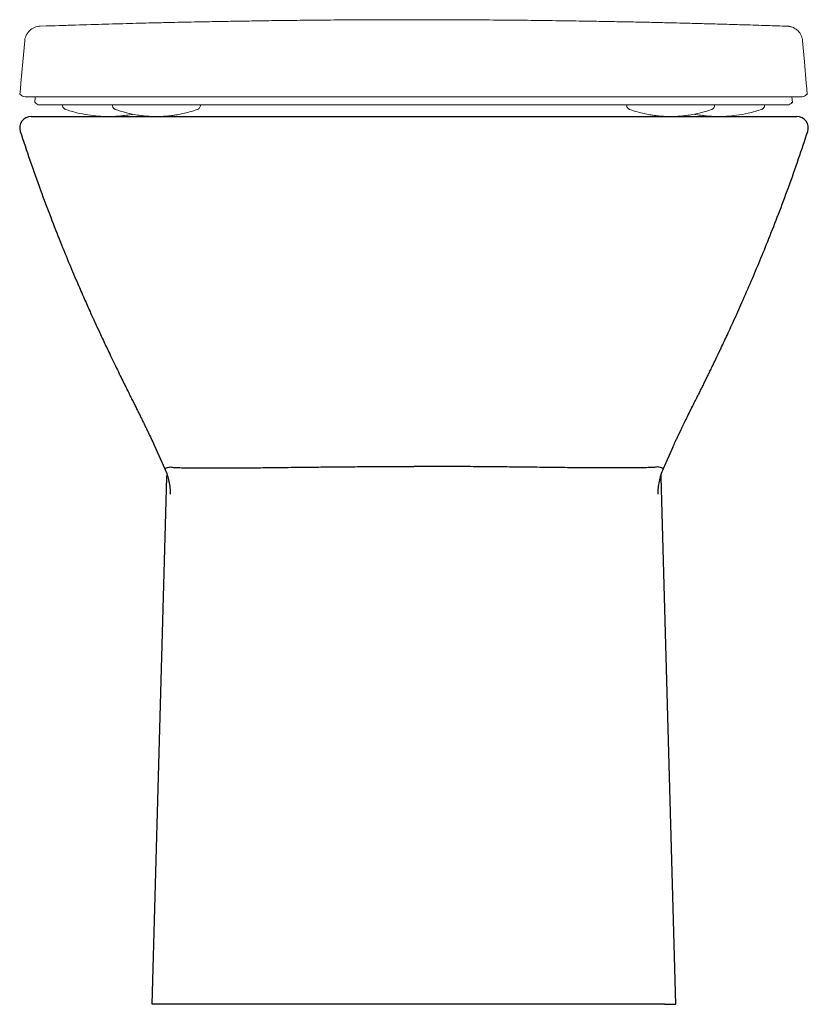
# Model space of a CAD drawing. Header units: millimetres. Extents: x 4815.765 to 4816.111, y 2469.749 to 2470.181.
import ezdxf

# ---------------------------------------------------------------- set-up
doc = ezdxf.new("R2010")
doc.units = ezdxf.units.MM
doc.layers.add('SANINDUSA', color=3, linetype='Continuous')

msp = doc.modelspace()

# ---------------------------------------------------------------- linework, layer by layer
at = {"layer": 'SANINDUSA', "linetype": 'Continuous', "lineweight": 15}
for p, q in [((4815.771870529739, 2470.14765561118), (4815.771643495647, 2470.145060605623)), ((4816.104466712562, 2470.145060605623), (4816.104239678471, 2470.14765561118)), ((4815.792986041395, 2470.144146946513), (4815.792986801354, 2470.144060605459)), ((4815.807106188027, 2470.142059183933), (4815.80714934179, 2470.142053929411)), ((4816.039383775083, 2470.144146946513), (4816.039385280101, 2470.144060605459)), ((4816.069004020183, 2470.142059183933), (4816.068960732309, 2470.14205391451)), ((4816.083124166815, 2470.144146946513), (4816.083123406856, 2470.144060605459))]:
    msp.add_line(p, q, dxfattribs=at)
at = {"layer": 'SANINDUSA'}
for p, q in [((4816.110987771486, 2470.148655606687), (4816.11065534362, 2470.148654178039)), ((4816.104302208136, 2470.145058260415), (4816.104466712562, 2470.145060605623)), ((4815.770045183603, 2470.138975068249), (4816.106473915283, 2470.138975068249)), ((4815.824187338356, 2469.994564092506), (4815.828793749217, 2469.984206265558)), ((4816.051951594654, 2469.993709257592), (4816.047725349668, 2469.984206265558)), ((4815.828259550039, 2469.748975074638), (4815.823272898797, 2469.748975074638)), ((4816.048259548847, 2469.748975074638), (4815.828259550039, 2469.748975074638)), ((4816.048259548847, 2469.748975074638), (4816.053246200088, 2469.748975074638))]:
    msp.add_line(p, q, dxfattribs=at)
at = {"layer": 'SANINDUSA', "linetype": 'Continuous', "lineweight": 15, "flags": 128}
for points in [[(4815.767290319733, 2470.172265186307), (4815.766483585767, 2470.16303628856), (4815.765559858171, 2470.153655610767)], [(4816.110566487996, 2470.153647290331), (4816.109746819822, 2470.163024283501), (4816.108940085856, 2470.17225317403)], [(4815.765559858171, 2470.153655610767), (4815.765339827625, 2470.151140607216), (4815.765122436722, 2470.148655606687)], [(4816.110987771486, 2470.148655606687), (4816.110770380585, 2470.151140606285), (4816.110550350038, 2470.153655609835)]]:
    msp.add_lwpolyline(points, dxfattribs=at)
at = {"layer": 'SANINDUSA', "flags": 128}
for points in [[(4815.823272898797, 2469.748975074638), (4815.829742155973, 2469.980577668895), (4815.82976829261, 2469.981513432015)], [(4816.053246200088, 2469.748975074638), (4816.046776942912, 2469.980577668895), (4816.046750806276, 2469.981513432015)]]:
    msp.add_lwpolyline(points, dxfattribs=at)
at = {"layer": 'SANINDUSA', "linetype": 'Continuous', "lineweight": 15}
for centre, radius, start, end in [((4815.767453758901, 2470.150155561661), 0.002499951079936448, 217.1499261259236, 268.7808570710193), ((4816.108656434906, 2470.150155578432), 0.00249996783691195, 271.2191232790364, 323.0894198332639), ((4815.773806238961, 2470.146560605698), 0.002500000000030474, 216.9521003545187, 269.9996510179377), ((4816.102303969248, 2470.146560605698), 0.002500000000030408, 270.0003489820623, 323.0628853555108)]:
    msp.add_arc(centre, radius, start, end, dxfattribs=at)
at = {"layer": 'SANINDUSA'}
for centre, radius, start, end in [((4815.77004520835, 2470.133975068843), 0.00499999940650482, 90.00028358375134, 197.9213203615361), ((4816.106473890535, 2470.133975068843), 0.004999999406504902, 342.0786796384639, 89.99971641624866)]:
    msp.add_arc(centre, radius, start, end, dxfattribs=at)
at = {"layer": 'SANINDUSA', "linetype": 'Continuous', "lineweight": 15}
for points, knots in [([(4816.102573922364, 2470.178618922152), (4816.099237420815, 2470.178741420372), (4816.092984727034, 2470.178951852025), (4816.083789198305, 2470.179236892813), (4816.074863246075, 2470.179499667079), (4816.066883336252, 2470.179721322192), (4816.059856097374, 2470.179906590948), (4816.053726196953, 2470.180060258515), (4816.047642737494, 2470.180205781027), (4816.040730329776, 2470.180361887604), (4816.032633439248, 2470.180530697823), (4816.024282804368, 2470.180688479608), (4816.014295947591, 2470.180860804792), (4816.003356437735, 2470.181028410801), (4815.991082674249, 2470.181187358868), (4815.978064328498, 2470.181321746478), (4815.964457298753, 2470.18142331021), (4815.95074952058, 2470.181484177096), (4815.936864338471, 2470.18150376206), (4815.923179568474, 2470.18148072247), (4815.909757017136, 2470.181416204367), (4815.897210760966, 2470.181319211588), (4815.885528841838, 2470.181197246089), (4815.874707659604, 2470.181057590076), (4815.866520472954, 2470.180934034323), (4815.860618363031, 2470.180837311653), (4815.85647320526, 2470.18076644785), (4815.852008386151, 2470.18068694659), (4815.846890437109, 2470.180591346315), (4815.841700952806, 2470.180491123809), (4815.835942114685, 2470.180371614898), (4815.82972851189, 2470.180234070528), (4815.821674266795, 2470.180044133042), (4815.811580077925, 2470.179787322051), (4815.799254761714, 2470.179443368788), (4815.788430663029, 2470.179121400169), (4815.781732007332, 2470.178898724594), (4815.774020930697, 2470.178643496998)], [0, 0, 0, 0, 0.02796617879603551, 0.05960842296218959, 0.0885175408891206, 0.1146949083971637, 0.1381504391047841, 0.1589054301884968, 0.1773910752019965, 0.2029746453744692, 0.2294091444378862, 0.2567683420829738, 0.2839645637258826, 0.3178498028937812, 0.3536585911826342, 0.391435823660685, 0.4312233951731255, 0.4715840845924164, 0.5098341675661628, 0.5507625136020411, 0.5891127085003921, 0.6250230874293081, 0.6586474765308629, 0.6901590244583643, 0.7197548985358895, 0.7316719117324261, 0.7441541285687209, 0.7579473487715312, 0.7730552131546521, 0.790592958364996, 0.8099010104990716, 0.8306679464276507, 0.8528924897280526, 0.8907509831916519, 0.932166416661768, 0.9770866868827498, 1, 1, 1, 1]), ([(4815.774020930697, 2470.178643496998), (4815.773176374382, 2470.17861473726), (4815.772337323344, 2470.178431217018), (4815.770778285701, 2470.177778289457), (4815.77005874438, 2470.177309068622), (4815.768832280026, 2470.176145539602), (4815.768325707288, 2470.175451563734), (4815.767591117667, 2470.173928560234), (4815.767363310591, 2470.17309996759), (4815.767289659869, 2470.172257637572)], [0, 0, 0, 0, 0.25, 0.25, 0.5, 0.5, 0.75, 0.75, 1, 1, 1, 1]), ([(4816.108940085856, 2470.17225317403), (4816.10890029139, 2470.172627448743), (4816.108813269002, 2470.173445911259), (4816.108370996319, 2470.174612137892), (4816.107746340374, 2470.175692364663), (4816.106997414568, 2470.176579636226), (4816.106185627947, 2470.177280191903), (4816.105357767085, 2470.177805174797), (4816.104561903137, 2470.178172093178), (4816.103854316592, 2470.178402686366), (4816.103280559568, 2470.178529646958), (4816.102889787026, 2470.17858756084), (4816.10267487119, 2470.178610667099), (4816.102604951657, 2470.178616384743), (4816.102573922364, 2470.178618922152)], [0, 0, 0, 0, 0.1105542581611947, 0.2417596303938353, 0.3636230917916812, 0.4770361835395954, 0.5821272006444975, 0.6784894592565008, 0.7651445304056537, 0.8400949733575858, 0.8990440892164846, 0.9419929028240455, 0.9742572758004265, 1, 1, 1, 1]), ([(4815.938055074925, 2470.147655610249), (4815.935726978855, 2470.147655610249), (4815.93107075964, 2470.147655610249), (4815.923092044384, 2470.147655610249), (4815.914157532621, 2470.147655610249), (4815.904347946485, 2470.147655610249), (4815.894722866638, 2470.147655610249), (4815.885328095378, 2470.147655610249), (4815.876201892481, 2470.147655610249), (4815.867374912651, 2470.147655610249), (4815.858876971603, 2470.147655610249), (4815.850745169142, 2470.147655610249), (4815.842989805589, 2470.147655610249), (4815.835588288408, 2470.147655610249), (4815.82853895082, 2470.147655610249), (4815.822977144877, 2470.147655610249), (4815.817678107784, 2470.147655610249), (4815.812636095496, 2470.147655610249), (4815.806975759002, 2470.147655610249), (4815.80170640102, 2470.147655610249), (4815.796825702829, 2470.147655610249), (4815.792331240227, 2470.147655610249), (4815.788219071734, 2470.147655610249), (4815.784485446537, 2470.147655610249), (4815.781127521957, 2470.147655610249), (4815.778142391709, 2470.147655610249), (4815.775526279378, 2470.147655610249), (4815.773276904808, 2470.147655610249), (4815.771392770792, 2470.147655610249), (4815.769873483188, 2470.147655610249), (4815.768713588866, 2470.147655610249), (4815.76792433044, 2470.147655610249), (4815.767437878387, 2470.147655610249), (4815.767478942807, 2470.147655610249), (4815.767400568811, 2470.147656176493)], [0, 0, 0, 0, 0.02247591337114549, 0.0449520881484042, 0.07724619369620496, 0.1095409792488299, 0.1418286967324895, 0.1741181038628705, 0.2063926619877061, 0.2386687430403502, 0.2709319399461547, 0.3031969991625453, 0.3352490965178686, 0.3673025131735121, 0.3997537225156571, 0.4322059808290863, 0.448299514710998, 0.480531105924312, 0.51276356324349, 0.54498922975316, 0.5772155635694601, 0.6094363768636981, 0.6416577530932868, 0.673874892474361, 0.7060924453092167, 0.7383068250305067, 0.7705215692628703, 0.8027341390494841, 0.8349470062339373, 0.8671584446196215, 0.8993700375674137, 0.9315806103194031, 0.9637912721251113, 1, 1, 1, 1]), ([(4816.108709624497, 2470.147656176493), (4816.108631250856, 2470.147655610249), (4816.108672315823, 2470.147655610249), (4816.10818586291, 2470.147655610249), (4816.107396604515, 2470.147655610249), (4816.106236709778, 2470.147655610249), (4816.104717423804, 2470.147655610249), (4816.102833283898, 2470.147655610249), (4816.100583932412, 2470.147655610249), (4816.097967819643, 2470.147655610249), (4816.094982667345, 2470.147655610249), (4816.091624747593, 2470.147655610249), (4816.087891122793, 2470.147655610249), (4816.083778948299, 2470.147655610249), (4816.079284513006, 2470.147655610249), (4816.074403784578, 2470.147655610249), (4816.069134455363, 2470.147655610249), (4816.063474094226, 2470.147655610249), (4816.058432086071, 2470.147655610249), (4816.053133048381, 2470.147655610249), (4816.047571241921, 2470.147655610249), (4816.040521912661, 2470.147655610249), (4816.033120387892, 2470.147655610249), (4816.025365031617, 2470.147655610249), (4816.01723322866, 2470.147655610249), (4816.00873528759, 2470.147655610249), (4815.999908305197, 2470.147655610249), (4815.990782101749, 2470.147655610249), (4815.981387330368, 2470.147655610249), (4815.97176225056, 2470.147655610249), (4815.961952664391, 2470.147655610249), (4815.953018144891, 2470.147655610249), (4815.945039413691, 2470.147655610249), (4815.940383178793, 2470.147655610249), (4815.938055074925, 2470.147655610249)], [0, 0, 0, 0, 0.03620895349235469, 0.06841960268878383, 0.1006301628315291, 0.1328417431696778, 0.1650531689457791, 0.1972660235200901, 0.229478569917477, 0.2616933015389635, 0.293907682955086, 0.3261252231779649, 0.3583423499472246, 0.3905637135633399, 0.4227844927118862, 0.4550108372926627, 0.4872364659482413, 0.5194689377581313, 0.5517005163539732, 0.5677940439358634, 0.6002462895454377, 0.6326974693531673, 0.6647508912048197, 0.6968029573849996, 0.7290680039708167, 0.7613311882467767, 0.7936072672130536, 0.8258818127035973, 0.8581712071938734, 0.8904589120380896, 0.9227536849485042, 0.9550477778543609, 0.9775240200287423, 1, 1, 1, 1]), ([(4815.77180839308, 2470.145057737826), (4815.77180839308, 2470.145057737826), (4815.77165931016, 2470.145060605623), (4815.771683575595, 2470.145060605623), (4815.771643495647, 2470.145060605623)], [0, 0, 0, 0, 0.6399711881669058, 1, 1, 1, 1]), ([(4815.938055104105, 2470.144060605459), (4815.937982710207, 2470.144060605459), (4815.934574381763, 2470.144060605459), (4815.927806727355, 2470.144060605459), (4815.917840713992, 2470.144060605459), (4815.907977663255, 2470.144060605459), (4815.898322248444, 2470.144060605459), (4815.888883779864, 2470.144060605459), (4815.879721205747, 2470.144060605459), (4815.87085356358, 2470.144060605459), (4815.862354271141, 2470.144060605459), (4815.854246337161, 2470.144060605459), (4815.846508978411, 2470.144060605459), (4815.839124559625, 2470.144060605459), (4815.830989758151, 2470.144060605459), (4815.822366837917, 2470.144060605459), (4815.81558971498, 2470.144060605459), (4815.810129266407, 2470.144060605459), (4815.805831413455, 2470.144060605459), (4815.801046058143, 2470.144060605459), (4815.796673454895, 2470.144060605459), (4815.792723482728, 2470.144060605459), (4815.789172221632, 2470.144060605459), (4815.786009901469, 2470.144060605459), (4815.783213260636, 2470.144060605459), (4815.780776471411, 2470.144060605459), (4815.778713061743, 2470.144060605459), (4815.777022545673, 2470.144060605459), (4815.775709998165, 2470.144060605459), (4815.774765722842, 2470.144060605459), (4815.774239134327, 2470.144060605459), (4815.773892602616, 2470.144060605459), (4815.773870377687, 2470.144060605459), (4815.773806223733, 2470.144060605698)], [0, 0, 0, 0, 0.0006976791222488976, 0.03284696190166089, 0.06519717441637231, 0.09734559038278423, 0.1296902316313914, 0.1618337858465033, 0.1941331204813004, 0.2262769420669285, 0.2585810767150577, 0.290722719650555, 0.3229847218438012, 0.3551207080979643, 0.3873559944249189, 0.4354194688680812, 0.4837957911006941, 0.4998589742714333, 0.531991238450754, 0.5641870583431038, 0.5963201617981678, 0.6285215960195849, 0.6606529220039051, 0.6928390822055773, 0.7249689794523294, 0.7571442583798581, 0.789274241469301, 0.8214505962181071, 0.8535805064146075, 0.88575687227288, 0.9178976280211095, 0.9500433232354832, 1, 1, 1, 1]), ([(4815.783834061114, 2470.143939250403), (4815.783856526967, 2470.143713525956), (4815.783898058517, 2470.143296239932), (4815.784188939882, 2470.142786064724), (4815.784525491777, 2470.142430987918), (4815.784857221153, 2470.142210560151), (4815.78510613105, 2470.142099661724), (4815.785208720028, 2470.142070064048), (4815.785226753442, 2470.142064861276)], [0, 0, 0, 0, 0.2666213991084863, 0.4928902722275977, 0.6829162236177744, 0.8432690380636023, 0.9724493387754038, 0.9999999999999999, 0.9999999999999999, 0.9999999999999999, 0.9999999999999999]), ([(4815.785063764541, 2470.142120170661), (4815.786745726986, 2470.141591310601), (4815.79001256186, 2470.140564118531), (4815.794901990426, 2470.13961889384), (4815.799539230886, 2470.139083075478), (4815.803312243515, 2470.138947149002), (4815.806162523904, 2470.139002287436), (4815.807982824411, 2470.139102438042), (4815.809579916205, 2470.139233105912), (4815.811573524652, 2470.139455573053), (4815.813320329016, 2470.139679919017), (4815.814516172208, 2470.139938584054), (4815.814729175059, 2470.13998465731)], [0, 0, 0, 0, 0.1772499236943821, 0.3442682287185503, 0.4989221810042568, 0.6413551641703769, 0.7173100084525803, 0.7789154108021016, 0.8248100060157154, 0.8778358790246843, 0.9782402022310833, 1, 1, 1, 1]), ([(4815.805781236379, 2470.143906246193), (4815.805803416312, 2470.143682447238), (4815.805844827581, 2470.143264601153), (4815.806139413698, 2470.142753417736), (4815.806482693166, 2470.142395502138), (4815.806818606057, 2470.142176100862), (4815.807053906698, 2470.142072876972), (4815.807137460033, 2470.142047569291), (4815.807146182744, 2470.142044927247)], [0, 0, 0, 0, 0.2639368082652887, 0.4927858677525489, 0.6855082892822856, 0.8501590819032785, 0.9843570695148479, 1, 1, 1, 1]), ([(4815.806951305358, 2470.142114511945), (4815.808490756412, 2470.141602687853), (4815.811236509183, 2470.140689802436), (4815.815052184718, 2470.139867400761), (4815.817792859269, 2470.139441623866), (4815.819695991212, 2470.139230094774), (4815.821229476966, 2470.139100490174), (4815.8230054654, 2470.139001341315), (4815.825383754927, 2470.138954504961), (4815.827966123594, 2470.139024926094), (4815.830211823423, 2470.139199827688), (4815.831729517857, 2470.13936741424), (4815.833002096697, 2470.139536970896), (4815.8346380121, 2470.139796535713), (4815.836931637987, 2470.140251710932), (4815.839835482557, 2470.140965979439), (4815.841918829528, 2470.141672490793), (4815.843041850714, 2470.142053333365)], [0, 0, 0, 0, 0.1346100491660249, 0.240089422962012, 0.3179419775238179, 0.3591755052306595, 0.3944730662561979, 0.4417671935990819, 0.5015386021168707, 0.5845365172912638, 0.6449440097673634, 0.6817548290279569, 0.7086829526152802, 0.7534772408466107, 0.8177156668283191, 0.9017402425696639, 1, 1, 1, 1]), ([(4815.843049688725, 2470.14204492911), (4815.843057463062, 2470.142047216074), (4815.843147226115, 2470.142073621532), (4815.84344054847, 2470.142204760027), (4815.843852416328, 2470.142504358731), (4815.844225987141, 2470.143012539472), (4815.844430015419, 2470.143520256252), (4815.844403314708, 2470.143834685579), (4815.844396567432, 2470.143914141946)], [0, 0, 0, 0, 0.01432529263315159, 0.1654008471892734, 0.3815715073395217, 0.6286759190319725, 0.9061663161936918, 0.9999999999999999, 0.9999999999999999, 0.9999999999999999, 0.9999999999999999]), ([(4815.938055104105, 2470.144060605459), (4815.938127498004, 2470.144060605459), (4815.941546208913, 2470.144060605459), (4815.948313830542, 2470.144060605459), (4815.958289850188, 2470.144060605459), (4815.968142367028, 2470.144060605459), (4815.977805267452, 2470.144060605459), (4815.98723432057, 2470.144060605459), (4815.996403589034, 2470.144060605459), (4816.005264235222, 2470.144060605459), (4816.01376660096, 2470.144060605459), (4816.021873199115, 2470.144060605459), (4816.029608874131, 2470.144060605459), (4816.036987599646, 2470.144060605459), (4816.045124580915, 2470.144060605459), (4816.053743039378, 2470.144060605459), (4816.060520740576, 2470.144060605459), (4816.06598238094, 2470.144060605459), (4816.070283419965, 2470.144060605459), (4816.075066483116, 2470.144060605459), (4816.079438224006, 2470.144060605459), (4816.083389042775, 2470.144060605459), (4816.086938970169, 2470.144060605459), (4816.090101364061, 2470.144060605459), (4816.092899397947, 2470.144060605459), (4816.095334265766, 2470.144060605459), (4816.097397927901, 2470.144060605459), (4816.099087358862, 2470.144060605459), (4816.100404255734, 2470.144060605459), (4816.101639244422, 2470.144060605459), (4816.102290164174, 2470.144060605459), (4816.102273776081, 2470.144060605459), (4816.102303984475, 2470.144060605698)], [0, 0, 0, 0, 0.0006976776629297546, 0.03294695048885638, 0.06519693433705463, 0.09744339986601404, 0.1296897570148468, 0.1619112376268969, 0.1941326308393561, 0.2263568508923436, 0.2585804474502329, 0.2907802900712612, 0.3229848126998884, 0.3551705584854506, 0.3873556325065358, 0.4354190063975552, 0.4837952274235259, 0.4998583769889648, 0.5320223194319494, 0.5641866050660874, 0.5963532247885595, 0.6285209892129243, 0.6606791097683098, 0.6928383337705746, 0.7249909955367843, 0.757143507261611, 0.7892965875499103, 0.8214497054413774, 0.8536027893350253, 0.8857558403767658, 0.9500838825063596, 1, 1, 1, 1]), ([(4816.031695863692, 2470.143906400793), (4816.031717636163, 2470.143683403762), (4816.031758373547, 2470.14326616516), (4816.032052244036, 2470.142755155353), (4816.032395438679, 2470.142396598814), (4816.032731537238, 2470.142176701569), (4816.032967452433, 2470.142073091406), (4816.033051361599, 2470.142047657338), (4816.033060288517, 2470.142044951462)], [0, 0, 0, 0, 0.2629455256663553, 0.4919842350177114, 0.6848245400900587, 0.8496023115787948, 0.9839995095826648, 1, 1, 1, 1]), ([(4816.033068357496, 2470.142053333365), (4816.034191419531, 2470.141672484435), (4816.036274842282, 2470.140965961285), (4816.039178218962, 2470.140251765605), (4816.041473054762, 2470.139796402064), (4816.043052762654, 2470.139545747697), (4816.044125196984, 2470.139401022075), (4816.045145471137, 2470.139280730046), (4816.04658924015, 2470.139141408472), (4816.048602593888, 2470.139005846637), (4816.050148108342, 2470.138986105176), (4816.051012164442, 2470.138975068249)], [0, 0, 0, 0, 0.1971190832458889, 0.3656809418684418, 0.4945497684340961, 0.5844116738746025, 0.6294915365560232, 0.6769164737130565, 0.7552381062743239, 0.8631601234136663, 1, 1, 1, 1]), ([(4816.051012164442, 2470.138975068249), (4816.051762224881, 2470.138983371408), (4816.053105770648, 2470.138998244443), (4816.054880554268, 2470.139101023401), (4816.056414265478, 2470.139229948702), (4816.058317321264, 2470.139441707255), (4816.06105803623, 2470.13986736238), (4816.064873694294, 2470.140689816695), (4816.067619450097, 2470.141602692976), (4816.069158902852, 2470.142114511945)], [0, 0, 0, 0, 0.1191760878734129, 0.2134741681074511, 0.2838527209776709, 0.3660667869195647, 0.521294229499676, 0.731605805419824, 1, 1, 1, 1]), ([(4816.068963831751, 2470.142044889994), (4816.068971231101, 2470.142047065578), (4816.069060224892, 2470.142073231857), (4816.069352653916, 2470.14220365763), (4816.069764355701, 2470.142502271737), (4816.070138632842, 2470.143009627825), (4816.070343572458, 2470.143517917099), (4816.070317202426, 2470.143833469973), (4816.070310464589, 2470.143914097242)], [0, 0, 0, 0, 0.01366169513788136, 0.1643125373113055, 0.3803979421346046, 0.627386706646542, 0.9047931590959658, 0.9999999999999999, 0.9999999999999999, 0.9999999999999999, 0.9999999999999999]), ([(4816.07211949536, 2470.138975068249), (4816.073262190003, 2470.138993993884), (4816.075857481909, 2470.13903697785), (4816.080202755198, 2470.139474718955), (4816.085436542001, 2470.140380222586), (4816.089073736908, 2470.141508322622), (4816.091046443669, 2470.142120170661)], [0, 0, 0, 0, 0.175742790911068, 0.399147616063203, 0.6741154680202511, 0.9999999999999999, 0.9999999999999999, 0.9999999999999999, 0.9999999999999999]), ([(4816.090884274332, 2470.142065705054), (4816.090967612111, 2470.142094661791), (4816.091186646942, 2470.14217076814), (4816.091616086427, 2470.142439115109), (4816.092025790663, 2470.142920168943), (4816.092271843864, 2470.143477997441), (4816.092256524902, 2470.143824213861), (4816.092251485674, 2470.143938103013)], [0, 0, 0, 0, 0.1154009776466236, 0.3033058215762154, 0.5897035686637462, 0.8650314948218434, 1, 1, 1, 1]), ([(4816.061381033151, 2470.13998465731), (4816.061594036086, 2470.139938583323), (4816.062789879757, 2470.139679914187), (4816.06453667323, 2470.139455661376), (4816.066530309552, 2470.139232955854), (4816.068127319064, 2470.139102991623), (4816.069948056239, 2470.138999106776), (4816.071347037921, 2470.1389836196), (4816.07211949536, 2470.138975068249)], [0, 0, 0, 0, 0.06067227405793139, 0.340627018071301, 0.4884776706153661, 0.6164443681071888, 0.7882170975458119, 1, 1, 1, 1])]:
    msp.add_open_spline(points, degree=3, knots=knots, dxfattribs=at)
at = {"layer": 'SANINDUSA'}
for points, knots in [([(4815.765308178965, 2470.132438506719), (4815.76668956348, 2470.128223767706), (4815.769518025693, 2470.119593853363), (4815.774001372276, 2470.107016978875), (4815.778490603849, 2470.095031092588), (4815.782755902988, 2470.084188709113), (4815.786736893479, 2470.074469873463), (4815.7902462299, 2470.066196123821), (4815.793273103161, 2470.059253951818), (4815.795821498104, 2470.053534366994), (4815.798061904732, 2470.048597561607), (4815.799978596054, 2470.044438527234), (4815.801575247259, 2470.041016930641), (4815.802927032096, 2470.038150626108), (4815.804312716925, 2470.035232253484), (4815.805849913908, 2470.032020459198), (4815.80753411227, 2470.028534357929), (4815.809154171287, 2470.025213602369), (4815.810518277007, 2470.022442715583), (4815.811708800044, 2470.020041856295), (4815.812759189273, 2470.017934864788), (4815.813747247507, 2470.015958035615), (4815.814680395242, 2470.014092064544), (4815.815568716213, 2470.012313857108), (4815.816417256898, 2470.010611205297), (4815.817226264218, 2470.008982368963), (4815.817996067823, 2470.007426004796), (4815.818725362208, 2470.005945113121), (4815.819419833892, 2470.004528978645), (4815.820045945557, 2470.003248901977), (4815.820735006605, 2470.001836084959), (4815.821648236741, 2469.99994600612), (4815.822794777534, 2469.997540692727), (4815.823695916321, 2469.995559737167), (4815.824155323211, 2469.994549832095)], [0, 0, 0, 0, 0.05594416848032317, 0.1145488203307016, 0.1683002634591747, 0.2171987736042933, 0.2612487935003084, 0.3004593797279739, 0.3302275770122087, 0.3564636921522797, 0.379185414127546, 0.3984180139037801, 0.4141999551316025, 0.4269096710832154, 0.4391771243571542, 0.4554392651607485, 0.4720078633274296, 0.4879756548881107, 0.5018520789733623, 0.5109976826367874, 0.5212993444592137, 0.5333332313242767, 0.5479789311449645, 0.5657674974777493, 0.5870320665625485, 0.6120040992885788, 0.6408623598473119, 0.673756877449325, 0.7108207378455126, 0.7520855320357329, 0.7959745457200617, 0.8418505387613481, 0.9193742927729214, 1, 1, 1, 1]), ([(4816.051987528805, 2469.993693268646), (4816.052077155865, 2469.993894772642), (4816.052319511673, 2469.994439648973), (4816.052745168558, 2469.995378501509), (4816.053328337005, 2469.996649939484), (4816.054306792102, 2469.998750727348), (4816.05587950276, 2470.002052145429), (4816.058341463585, 2470.007080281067), (4816.060631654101, 2470.011677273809), (4816.062394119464, 2470.015204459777), (4816.063382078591, 2470.017182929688), (4816.064292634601, 2470.019009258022), (4816.065126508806, 2470.020685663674), (4816.065822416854, 2470.022088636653), (4816.066386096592, 2470.023228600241), (4816.066801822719, 2470.024071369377), (4816.067239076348, 2470.0249610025), (4816.067790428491, 2470.026086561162), (4816.068557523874, 2470.027658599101), (4816.069610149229, 2470.029828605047), (4816.07108317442, 2470.032888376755), (4816.073086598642, 2470.037094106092), (4816.075707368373, 2470.042680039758), (4816.078859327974, 2470.049530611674), (4816.082511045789, 2470.057662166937), (4816.086351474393, 2470.066470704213), (4816.09030507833, 2470.075836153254), (4816.094301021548, 2470.085635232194), (4816.098511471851, 2470.096378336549), (4816.102883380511, 2470.108081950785), (4816.107193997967, 2470.12018941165), (4816.10990074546, 2470.128443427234), (4816.111210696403, 2470.132438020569)], [0, 0, 0, 0, 0.02060450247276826, 0.05571554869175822, 0.09122382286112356, 0.1270797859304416, 0.2135526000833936, 0.3010816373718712, 0.3891938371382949, 0.4171002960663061, 0.4408455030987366, 0.4605640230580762, 0.4764005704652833, 0.4885457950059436, 0.4944081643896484, 0.4991120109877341, 0.5029499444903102, 0.507299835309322, 0.5151608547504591, 0.5253932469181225, 0.5382382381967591, 0.5587724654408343, 0.5851490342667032, 0.6173824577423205, 0.6554857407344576, 0.6994693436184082, 0.7406194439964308, 0.7858593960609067, 0.8351876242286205, 0.8885994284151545, 0.9460868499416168, 0.9999999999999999, 0.9999999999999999, 0.9999999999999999, 0.9999999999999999]), ([(4815.828793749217, 2469.984206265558), (4815.828928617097, 2469.984329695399), (4815.829218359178, 2469.984594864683), (4815.829729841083, 2469.984835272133), (4815.831107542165, 2469.985033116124), (4815.831107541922, 2469.985033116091), (4815.831107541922, 2469.985033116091)], [0, 0, 0, 0, 0.3033307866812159, 0.6516577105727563, 0.9999996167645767, 1, 1, 1, 1]), ([(4815.828793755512, 2469.984206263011), (4815.829642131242, 2469.982357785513), (4815.830231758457, 2469.980502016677), (4815.830800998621, 2469.977714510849), (4815.830937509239, 2469.976783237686), (4815.831107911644, 2469.974926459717), (4815.831141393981, 2469.974007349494), (4815.831126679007, 2469.973097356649)], [0, 0, 0, 0, 0.5000000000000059, 0.5000000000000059, 0.7500000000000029, 0.7500000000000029, 1, 1, 1, 1]), ([(4815.831107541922, 2469.985033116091), (4815.831107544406, 2469.985033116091), (4815.831991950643, 2469.984912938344), (4815.832753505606, 2469.984792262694), (4815.835215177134, 2469.984719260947), (4815.838694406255, 2469.984631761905), (4815.843481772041, 2469.984579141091), (4815.849630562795, 2469.984561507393), (4815.856856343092, 2469.984584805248), (4815.86510508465, 2469.984649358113), (4815.874253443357, 2469.984743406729), (4815.88337230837, 2469.984850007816), (4815.892174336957, 2469.984952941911), (4815.900442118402, 2469.985041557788), (4815.908988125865, 2469.985122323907), (4815.918166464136, 2469.985192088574), (4815.927945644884, 2469.985246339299), (4815.934821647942, 2469.985254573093), (4815.938259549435, 2469.98525868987)], [0, 0, 0, 0, 3.752833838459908e-07, 0.06485120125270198, 0.1298529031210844, 0.1947096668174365, 0.2697257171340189, 0.3449647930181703, 0.419982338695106, 0.4950877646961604, 0.5704160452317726, 0.6455140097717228, 0.7018330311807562, 0.7583559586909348, 0.8148693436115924, 0.8711755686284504, 0.935589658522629, 1, 1, 1, 1]), ([(4816.045411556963, 2469.985033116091), (4816.045411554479, 2469.985033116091), (4816.044527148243, 2469.984912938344), (4816.04376559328, 2469.984792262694), (4816.041303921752, 2469.984719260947), (4816.03782469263, 2469.984631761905), (4816.033037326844, 2469.984579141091), (4816.026888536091, 2469.984561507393), (4816.019662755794, 2469.984584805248), (4816.011414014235, 2469.984649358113), (4816.002265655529, 2469.984743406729), (4815.993146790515, 2469.984850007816), (4815.984344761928, 2469.984952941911), (4815.976076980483, 2469.985041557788), (4815.96753097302, 2469.985122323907), (4815.95835263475, 2469.985192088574), (4815.948573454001, 2469.985246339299), (4815.941697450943, 2469.985254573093), (4815.938259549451, 2469.98525868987)], [0, 0, 0, 0, 3.752833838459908e-07, 0.06485120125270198, 0.1298529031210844, 0.1947096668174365, 0.2697257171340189, 0.3449647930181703, 0.419982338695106, 0.4950877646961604, 0.5704160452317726, 0.6455140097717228, 0.7018330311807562, 0.7583559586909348, 0.8148693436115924, 0.8711755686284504, 0.935589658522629, 1, 1, 1, 1]), ([(4816.047725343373, 2469.984206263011), (4816.046876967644, 2469.982357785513), (4816.046287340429, 2469.980502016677), (4816.045718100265, 2469.977714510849), (4816.045581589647, 2469.976783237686), (4816.045411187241, 2469.974926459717), (4816.045377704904, 2469.974007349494), (4816.045392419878, 2469.973097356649)], [0, 0, 0, 0, 0.5000000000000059, 0.5000000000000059, 0.7500000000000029, 0.7500000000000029, 1, 1, 1, 1]), ([(4816.047725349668, 2469.984206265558), (4816.047590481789, 2469.984329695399), (4816.047300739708, 2469.984594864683), (4816.046789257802, 2469.984835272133), (4816.04541155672, 2469.985033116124), (4816.045411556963, 2469.985033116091), (4816.045411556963, 2469.985033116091)], [0, 0, 0, 0, 0.3033307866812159, 0.6516577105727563, 0.9999996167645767, 1, 1, 1, 1])]:
    msp.add_open_spline(points, degree=3, knots=knots, dxfattribs=at)

doc.saveas('drawing.dxf')
